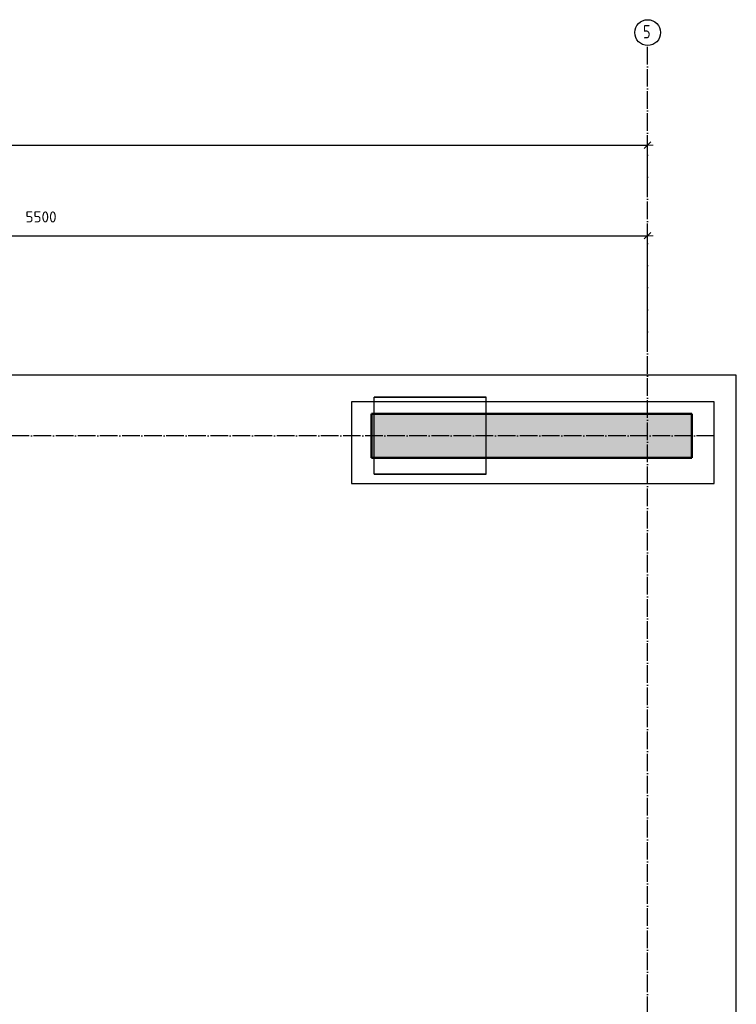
# Model space of a CAD drawing. Header units: millimetres. Extents: x -27380 to 48638, y 46540 to 72525.
# Tile 65 of 106: x 11056 to 14302, y 65204 to 69666. Entities that reach past the tile are written whole.
import ezdxf

# ---------------------------------------------------------------- set-up
doc = ezdxf.new("R2010")
doc.units = ezdxf.units.MM
doc.header["$PDMODE"] = 65
for name, pattern in [('______11', [100, 80, -10, 0, -10]), ('______3', [100, 80, -20]), ('______5', [220, 160, -20, 20, -20])]:
    doc.linetypes.add(name, pattern=pattern)
doc.layers.add('Standard', color=7, linetype='Continuous', lineweight=25)
doc.layers.add('Балка_ общее', color=7, linetype='______3', lineweight=13)
doc.layers.add('Осевая линия_ общее', color=7, linetype='______5', lineweight=13, true_color=0xa0a0a0)
doc.styles.add('ISOCPEUR', font='ISOCPEUR')
doc.dimstyles.new('DIMSTYLE_5', dxfattribs={"dimtxt": 50, "dimasz": 50, "dimexe": 0, "dimexo": 0, "dimgap": 25, "dimtad": 2, "dimdec": 0, "dimrnd": 5, "dimzin": 12, "dimdsep": 46, "dimtxsty": 'ISOCPEUR', "dimblk1": 'ALL_ML_STRICH', "dimblk2": 'ALL_ML_STRICH', "dimsah": 1, "dimcen": 0, "dimclrd": 7, "dimclre": 256, "dimclrt": 7, "dimadec": 0, "dimazin": 0, "dimtfac": 1, "dimtdec": 0, "dimtix": 1, "dimtmove": 2, "dimatfit": 3, "dimfxl": 0, "dimtzin": 0, "dimlwd": 0, "dimlwe": -3, "dimarcsym": 0})

# ---------------------------------------------------------------- blocks, each defined once
blk = doc.blocks.new('ALL_ML_STRICH')
at = {"color": 0, "linetype": 'ByBlock', "lineweight": -2}
for p, q in [((-1, 0), (0.5, 0)), ((-0.3, -0.3), (0.3, 0.3)), ((0, -0.5), (0, 0.5))]:
    blk.add_line(p, q, dxfattribs=at)
blk = doc.blocks.new('*D11')
at = {"layer": 'DEFPOINTS', "color": 7, "linetype": 'Continuous', "lineweight": 13, "transparency": 33554687}
for p in [(0, 69097.3), (13900, 68935.9), (0, 68730)]:
    blk.add_point(p, dxfattribs=at)
at = {"layer": 'Балка_ общее', "color": 251, "linetype": 'Continuous', "lineweight": -2, "true_color": 0x656565, "transparency": 33554687}
for p, q in [((0, 68740), (0, 69097.3)), ((13900, 68925.9), (13900, 69097.3))]:
    blk.add_line(p, q, dxfattribs=at)
at = {"layer": 'Балка_ общее', "color": 7, "linetype": 'Continuous', "lineweight": -2, "transparency": 33554687}
blk.add_line((0, 69097.3), (13900, 69097.3), dxfattribs=at)
at = {"layer": 'Балка_ общее', "color": 7, "linetype": 'Continuous', "lineweight": 13, "transparency": 33554687, "xscale": 50, "yscale": 50, "zscale": 50, "rotation": 180}
blk.add_blockref('ALL_ML_STRICH', (0, 69097.3), dxfattribs=at)
at = {"layer": 'Балка_ общее', "color": 7, "linetype": 'Continuous', "lineweight": 13, "transparency": 33554687, "xscale": 50, "yscale": 50, "zscale": 50}
blk.add_blockref('ALL_ML_STRICH', (13900, 69097.3), dxfattribs=at)
at = {"layer": 'Балка_ общее', "color": 7, "linetype": 'Continuous', "lineweight": 13, "transparency": 33554687, "insert": (6957.5, 69182.3), "char_height": 50, "width": 250, "attachment_point": 5, "style": 'ISOCPEUR'}
blk.add_mtext('\\A1;{13900}', dxfattribs=at)
blk = doc.blocks.new('*D15')
at = {"layer": 'DEFPOINTS', "color": 7, "linetype": 'Continuous', "lineweight": 13, "transparency": 33554687}
for p in [(8400, 68687.3), (8400, 68257.8), (13900, 68216.2)]:
    blk.add_point(p, dxfattribs=at)
at = {"layer": 'Балка_ общее', "color": 251, "linetype": 'Continuous', "lineweight": -2, "true_color": 0x656565, "transparency": 33554687}
for p, q in [((8400, 68267.8), (8400, 68687.3)), ((13900, 68226.2), (13900, 68687.3))]:
    blk.add_line(p, q, dxfattribs=at)
at = {"layer": 'Балка_ общее', "color": 7, "linetype": 'Continuous', "lineweight": -2, "transparency": 33554687}
blk.add_line((8400, 68687.3), (13900, 68687.3), dxfattribs=at)
at = {"layer": 'Балка_ общее', "color": 7, "linetype": 'Continuous', "lineweight": 13, "transparency": 33554687, "xscale": 50, "yscale": 50, "zscale": 50, "rotation": 180}
blk.add_blockref('ALL_ML_STRICH', (8400, 68687.3), dxfattribs=at)
at = {"layer": 'Балка_ общее', "color": 7, "linetype": 'Continuous', "lineweight": 13, "transparency": 33554687, "xscale": 50, "yscale": 50, "zscale": 50}
blk.add_blockref('ALL_ML_STRICH', (13900, 68687.3), dxfattribs=at)
at = {"layer": 'Балка_ общее', "color": 7, "linetype": 'Continuous', "lineweight": 13, "transparency": 33554687, "insert": (11152.5, 68772.3), "char_height": 50, "width": 200, "attachment_point": 5, "style": 'ISOCPEUR'}
blk.add_mtext('\\A1;{5500}', dxfattribs=at)

msp = doc.modelspace()

# ---------------------------------------------------------------- hatches: boundary and pattern name
at = {"linetype": 'Continuous', "lineweight": 13, "transparency": 33554687}
msp.add_hatch(color=7, dxfattribs=at).paths.add_polyline_path([(12650, 67880), (12650, 67680), (14100, 67680), (14100, 67880)])

# ---------------------------------------------------------------- linework, layer by layer
at = {"color": 52, "linetype": 'Continuous', "lineweight": -3, "transparency": 33554687}
for p, q in [((12559.5, 67934.5), (12559.5, 67564.2)), ((14202, 67934.5), (12559.5, 67934.5)), ((12559.5, 67934.5), (12559.5, 67564.2)), ((14202, 67934.5), (12559.5, 67934.5)), ((12662.2, 67605.7), (12662.2, 67955.7)), ((12662.2, 67605.7), (12662.2, 67955.7)), ((12662.2, 67955.7), (13169, 67955.7)), ((13169, 67955.7), (12662.2, 67955.7)), ((13169, 67605.7), (13169, 67955.7)), ((13169, 67605.7), (13169, 67955.7)), ((14202, 67564.2), (14202, 67934.5)), ((14202, 67564.2), (14202, 67934.5)), ((12559.5, 67564.2), (14202, 67564.2)), ((12559.5, 67564.2), (14202, 67564.2)), ((12662.2, 67605.7), (13169, 67605.7)), ((13169, 67605.7), (12662.2, 67605.7))]:
    msp.add_line(p, q, dxfattribs=at)
at = {"color": 7, "linetype": 'Continuous', "lineweight": 50, "transparency": 33554687}
for p, q in [((12650, 67680), (12650, 67880)), ((12650, 67880), (14100, 67880)), ((14100, 67880), (14100, 67680)), ((14100, 67680), (12650, 67680))]:
    msp.add_line(p, q, dxfattribs=at)
at = {"layer": 'Standard', "color": 7, "linetype": 'Continuous', "lineweight": 25, "transparency": 33554687}
msp.add_lwpolyline([(-350, 46540), (14302, 46540), (14302, 68055.7), (-350, 68055.7), (-350, 46540)], dxfattribs=at)
at = {"layer": 'Осевая линия_ общее', "color": 253, "linetype": '______11', "lineweight": -3, "true_color": 0xa0a0a0, "transparency": 33554687}
for p, q in [((13900, 46640), (13900, 69548.2)), ((14202, 67780), (-2131.8, 67780))]:
    msp.add_line(p, q, dxfattribs=at)
at = {"layer": 'Осевая линия_ общее', "color": 7, "linetype": 'Continuous', "lineweight": -3, "transparency": 33554687}
msp.add_circle((13900.5, 69607.7), 58.5, dxfattribs=at)

# ---------------------------------------------------------------- texts
at = {"layer": 'Осевая линия_ общее', "color": 7, "linetype": 'Continuous', "lineweight": -3, "transparency": 33554687, "insert": (13879.5, 69581.6), "char_height": 60, "width": 65.281, "attachment_point": 7, "style": 'ISOCPEUR'}
msp.add_mtext('\\W0.78;5', dxfattribs=at)

# ---------------------------------------------------------------- dimensions: what is measured, and where the dimension line sits
at = {"layer": 'Балка_ общее', "color": 7, "linetype": 'Continuous', "lineweight": 13, "transparency": 33554687}
for base, p1, p2, picture, middle in [((13900, 69097.3), (0, 68740), (13900, 68925.9), '*D11', (6957.5, 69182.3)), ((13900, 68687.3), (8400, 68267.8), (13900, 68226.2), '*D15', (11152.5, 68772.3))]:
    dim = msp.add_linear_dim(base=base, p1=p1, p2=p2, dimstyle='DIMSTYLE_5', override={"dimpost": '<>', "dimclrd": 7, "dimclre": 251, "dimclrt": 7, "dimlwd": 0, "dimlwe": 65533}, dxfattribs=at)
    dim.commit()
    dim.dimension.update_dxf_attribs({"geometry": picture, "text_midpoint": middle, "dimtype": 160})

doc.saveas('drawing.dxf')
